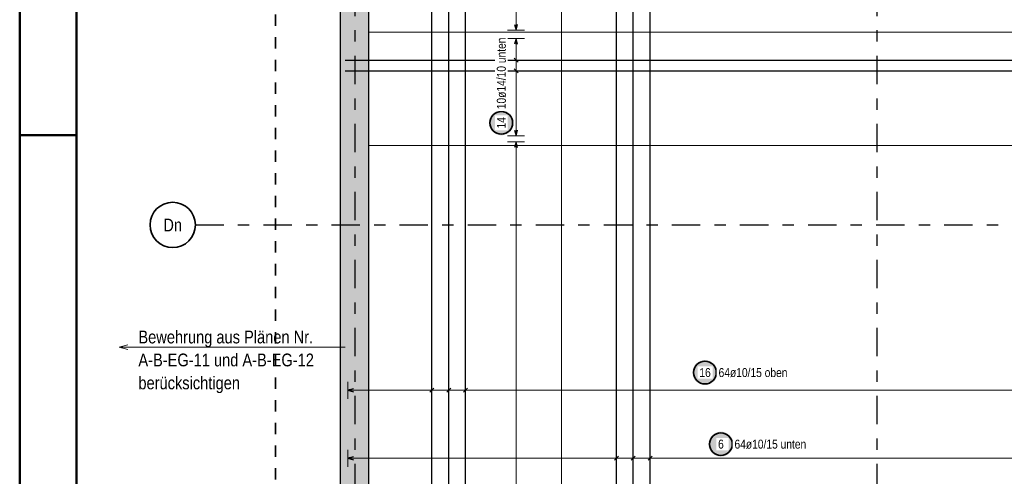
# Model space of a CAD drawing. Header units: millimetres. Extents: x -48 to 49.2, y -6.2 to 26.4.
# Tile 12 of 53: x 0 to 8.7, y 11.8 to 15.9. Entities that reach past the tile are written whole.
import ezdxf
from ezdxf.enums import TextEntityAlignment as Align

# ---------------------------------------------------------------- set-up
doc = ezdxf.new("R2010")
doc.units = ezdxf.units.MM
doc.linetypes.add('DASHDOTX2', pattern=[2, 1, -0.5, 0, -0.5])
doc.linetypes.add('HIDDEN', pattern=[0.375, 0.25, -0.125])
for name, color, linetype, lineweight in [('Achsen', 7, 'Continuous', 20), ('Mattenbewehrung', 7, 'Continuous', 20), ('Schraffuren', 7, 'Continuous', 20)]:
    doc.layers.add(name, color=color, linetype=linetype, lineweight=lineweight)
doc.styles.add('Arial Narrow', font='ARIALN.TTF')

msp = doc.modelspace()

# ---------------------------------------------------------------- hatches: boundary and pattern name
at = {"lineweight": 25, "true_color": 0xffffff}
msp.add_hatch(color=7, dxfattribs=at).paths.add_polyline_path([(4.355034, 14.959612), (4.354967, 14.963451), (4.354766, 14.967285), (4.354431, 14.97111), (4.353963, 14.974921), (4.353363, 14.978713), (4.35263, 14.982482), (4.351766, 14.986223), (4.350773, 14.989932), (4.34965, 14.993604), (4.3484, 14.997234), (4.347024, 15.000819), (4.345524, 15.004353), (4.343901, 15.007833), (4.342158, 15.011254), (4.340297, 15.014612), (4.338319, 15.017903), (4.336228, 15.021123), (4.334026, 15.024268), (4.331715, 15.027335), (4.329299, 15.030319), (4.32678, 15.033216), (4.324161, 15.036024), (4.321446, 15.038739), (4.318638, 15.041358), (4.31574, 15.043877), (4.312757, 15.046293), (4.30969, 15.048604), (4.306545, 15.050806), (4.303325, 15.052897), (4.300034, 15.054875), (4.296676, 15.056736), (4.293255, 15.058479), (4.289775, 15.060102), (4.28624, 15.061602), (4.282656, 15.062978), (4.279026, 15.064228), (4.275354, 15.065351), (4.271645, 15.066344), (4.267904, 15.067208), (4.264135, 15.067941), (4.260343, 15.068541), (4.256532, 15.069009), (4.252707, 15.069344), (4.248873, 15.069545), (4.245034, 15.069612), (4.241195, 15.069545), (4.237361, 15.069344), (4.233536, 15.069009), (4.229725, 15.068541), (4.225932, 15.067941), (4.222163, 15.067208), (4.218422, 15.066344), (4.214714, 15.065351), (4.211042, 15.064228), (4.207412, 15.062978), (4.203827, 15.061602), (4.200293, 15.060102), (4.196813, 15.058479), (4.193392, 15.056736), (4.190034, 15.054875), (4.186743, 15.052897), (4.183523, 15.050806), (4.180377, 15.048604), (4.177311, 15.046293), (4.174327, 15.043877), (4.171429, 15.041358), (4.168621, 15.038739), (4.165906, 15.036024), (4.163288, 15.033216), (4.160769, 15.030319), (4.158353, 15.027335), (4.156042, 15.024268), (4.15384, 15.021123), (4.151748, 15.017903), (4.149771, 15.014612), (4.14791, 15.011254), (4.146166, 15.007833), (4.144544, 15.004353), (4.143044, 15.000819), (4.141668, 14.997234), (4.140418, 14.993604), (4.139295, 14.989932), (4.138301, 14.986223), (4.137438, 14.982482), (4.136705, 14.978713), (4.136104, 14.974921), (4.135636, 14.97111), (4.135302, 14.967285), (4.135101, 14.963451), (4.135034, 14.959612), (4.135101, 14.955773), (4.135302, 14.951939), (4.135636, 14.948114), (4.136104, 14.944303), (4.136705, 14.940511), (4.137438, 14.936742), (4.138301, 14.933001), (4.139295, 14.929292), (4.140418, 14.92562), (4.141668, 14.92199), (4.143044, 14.918405), (4.144544, 14.914871), (4.146166, 14.911391), (4.14791, 14.90797), (4.149771, 14.904612), (4.151748, 14.901321), (4.15384, 14.898101), (4.156042, 14.894956), (4.158353, 14.891889), (4.160769, 14.888905), (4.163288, 14.886008), (4.165906, 14.8832), (4.168621, 14.880485), (4.171429, 14.877866), (4.174327, 14.875347), (4.177311, 14.872931), (4.180377, 14.87062), (4.183523, 14.868418), (4.186743, 14.866327), (4.190034, 14.864349), (4.193392, 14.862488), (4.196813, 14.860745), (4.200293, 14.859122), (4.203827, 14.857622), (4.207412, 14.856246), (4.211042, 14.854996), (4.214714, 14.853873), (4.218422, 14.852879), (4.222163, 14.852016), (4.225932, 14.851283), (4.229725, 14.850682), (4.233536, 14.850215), (4.237361, 14.84988), (4.241195, 14.849679), (4.245034, 14.849612), (4.248873, 14.849679), (4.252707, 14.84988), (4.256532, 14.850215), (4.260343, 14.850682), (4.264135, 14.851283), (4.267904, 14.852016), (4.271645, 14.852879), (4.275354, 14.853873), (4.279026, 14.854996), (4.282656, 14.856246), (4.28624, 14.857622), (4.289775, 14.859122), (4.293255, 14.860745), (4.296676, 14.862488), (4.300034, 14.864349), (4.303325, 14.866327), (4.306545, 14.868418), (4.30969, 14.87062), (4.312757, 14.872931), (4.31574, 14.875347), (4.318638, 14.877866), (4.321446, 14.880485), (4.324161, 14.8832), (4.32678, 14.886008), (4.329299, 14.888905), (4.331715, 14.891889), (4.334026, 14.894956), (4.336228, 14.898101), (4.338319, 14.901321), (4.340297, 14.904612), (4.342158, 14.90797), (4.343901, 14.911391), (4.345524, 14.914871), (4.347024, 14.918405), (4.3484, 14.92199), (4.34965, 14.92562), (4.350773, 14.929292), (4.351766, 14.933001), (4.35263, 14.936742), (4.353363, 14.940511), (4.353963, 14.944303), (4.354431, 14.948114), (4.354766, 14.951939)])
at = {"layer": 'Schraffuren', "lineweight": 25, "true_color": 0xd7ffd7}
msp.add_hatch(color=254, dxfattribs=at).paths.add_polyline_path([(3.078379, 17.699131), (3.078379, 3.989134), (2.828379, 3.989131), (2.828379, 17.699131)])
at = {"layer": 'Schraffuren', "lineweight": 25, "true_color": 0xffffff}
for points in [[(6.150074, 12.756274), (6.150007, 12.760113), (6.149806, 12.763948), (6.149471, 12.767772), (6.149003, 12.771583), (6.148403, 12.775376), (6.14767, 12.779145), (6.146806, 12.782886), (6.145812, 12.786594), (6.14469, 12.790266), (6.14344, 12.793897), (6.142064, 12.797481), (6.140564, 12.801015), (6.138941, 12.804495), (6.137198, 12.807916), (6.135336, 12.811274), (6.133359, 12.814565), (6.131268, 12.817786), (6.129066, 12.820931), (6.126755, 12.823997), (6.124339, 12.826981), (6.12182, 12.829879), (6.119201, 12.832687), (6.116486, 12.835402), (6.113678, 12.83802), (6.11078, 12.840539), (6.107796, 12.842956), (6.10473, 12.845266), (6.101585, 12.847468), (6.098365, 12.84956), (6.095074, 12.851537), (6.091716, 12.853399), (6.088294, 12.855142), (6.084815, 12.856764), (6.08128, 12.858265), (6.077696, 12.859641), (6.074066, 12.860891), (6.070394, 12.862013), (6.066685, 12.863007), (6.062944, 12.863871), (6.059175, 12.864603), (6.055383, 12.865204), (6.051572, 12.865672), (6.047747, 12.866006), (6.043913, 12.866207), (6.040074, 12.866274), (6.036235, 12.866207), (6.0324, 12.866006), (6.028576, 12.865672), (6.024765, 12.865204), (6.020972, 12.864603), (6.017203, 12.863871), (6.013462, 12.863007), (6.009754, 12.862013), (6.006082, 12.860891), (6.002451, 12.859641), (5.998867, 12.858265), (5.995333, 12.856764), (5.991853, 12.855142), (5.988432, 12.853399), (5.985074, 12.851537), (5.981783, 12.84956), (5.978562, 12.847468), (5.975417, 12.845266), (5.972351, 12.842956), (5.969367, 12.840539), (5.966469, 12.83802), (5.963661, 12.835402), (5.960946, 12.832687), (5.958328, 12.829879), (5.955809, 12.826981), (5.953392, 12.823997), (5.951082, 12.820931), (5.94888, 12.817786), (5.946788, 12.814565), (5.944811, 12.811274), (5.942949, 12.807916), (5.941206, 12.804495), (5.939584, 12.801015), (5.938083, 12.797481), (5.936707, 12.793897), (5.935457, 12.790266), (5.934335, 12.786594), (5.933341, 12.782886), (5.932477, 12.779145), (5.931745, 12.775376), (5.931144, 12.771583), (5.930676, 12.767772), (5.930342, 12.763948), (5.930141, 12.760113), (5.930074, 12.756274), (5.930141, 12.752435), (5.930342, 12.748601), (5.930676, 12.744776), (5.931144, 12.740965), (5.931745, 12.737173), (5.932477, 12.733404), (5.933341, 12.729663), (5.934335, 12.725954), (5.935457, 12.722282), (5.936707, 12.718652), (5.938083, 12.715068), (5.939584, 12.711533), (5.941206, 12.708054), (5.942949, 12.704632), (5.944811, 12.701274), (5.946788, 12.697983), (5.94888, 12.694763), (5.951082, 12.691618), (5.953392, 12.688552), (5.955809, 12.685568), (5.958328, 12.68267), (5.960946, 12.679862), (5.963661, 12.677147), (5.966469, 12.674528), (5.969367, 12.672009), (5.972351, 12.669593), (5.975417, 12.667282), (5.978562, 12.66508), (5.981783, 12.662989), (5.985074, 12.661012), (5.988432, 12.65915), (5.991853, 12.657407), (5.995333, 12.655784), (5.998867, 12.654284), (6.002451, 12.652908), (6.006082, 12.651658), (6.009754, 12.650536), (6.013462, 12.649542), (6.017203, 12.648678), (6.020972, 12.647945), (6.024765, 12.647345), (6.028576, 12.646877), (6.0324, 12.646542), (6.036235, 12.646341), (6.040074, 12.646274), (6.043913, 12.646341), (6.047747, 12.646542), (6.051572, 12.646877), (6.055383, 12.647345), (6.059175, 12.647945), (6.062944, 12.648678), (6.066685, 12.649542), (6.070394, 12.650536), (6.074066, 12.651658), (6.077696, 12.652908), (6.08128, 12.654284), (6.084815, 12.655784), (6.088294, 12.657407), (6.091716, 12.65915), (6.095074, 12.661012), (6.098365, 12.662989), (6.101585, 12.66508), (6.10473, 12.667282), (6.107796, 12.669593), (6.11078, 12.672009), (6.113678, 12.674528), (6.116486, 12.677147), (6.119201, 12.679862), (6.12182, 12.68267), (6.124339, 12.685568), (6.126755, 12.688552), (6.129066, 12.691618), (6.131268, 12.694763), (6.133359, 12.697983), (6.135336, 12.701274), (6.137198, 12.704632), (6.138941, 12.708054), (6.140564, 12.711533), (6.142064, 12.715068), (6.14344, 12.718652), (6.14469, 12.722282), (6.145812, 12.725954), (6.146806, 12.729663), (6.14767, 12.733404), (6.148403, 12.737173), (6.149003, 12.740965), (6.149471, 12.744776), (6.149806, 12.748601)], [(6.290322, 12.125), (6.290255, 12.128839), (6.290054, 12.132673), (6.28972, 12.136498), (6.289252, 12.140309), (6.288651, 12.144101), (6.287918, 12.14787), (6.287055, 12.151611), (6.286061, 12.15532), (6.284938, 12.158992), (6.283688, 12.162622), (6.282312, 12.166207), (6.280812, 12.169741), (6.27919, 12.173221), (6.277446, 12.176642), (6.275585, 12.18), (6.273608, 12.183291), (6.271516, 12.186511), (6.269314, 12.189656), (6.267003, 12.192723), (6.264587, 12.195707), (6.262068, 12.198604), (6.25945, 12.201412), (6.256735, 12.204127), (6.253927, 12.206746), (6.251029, 12.209265), (6.248045, 12.211681), (6.244979, 12.213992), (6.241833, 12.216194), (6.238613, 12.218285), (6.235322, 12.220263), (6.231964, 12.222124), (6.228543, 12.223867), (6.225063, 12.22549), (6.221529, 12.22699), (6.217944, 12.228366), (6.214314, 12.229616), (6.210642, 12.230739), (6.206934, 12.231733), (6.203193, 12.232596), (6.199424, 12.233329), (6.195631, 12.233929), (6.19182, 12.234397), (6.187995, 12.234732), (6.184161, 12.234933), (6.180322, 12.235), (6.176483, 12.234933), (6.172649, 12.234732), (6.168824, 12.234397), (6.165013, 12.233929), (6.161221, 12.233329), (6.157452, 12.232596), (6.153711, 12.231733), (6.150002, 12.230739), (6.14633, 12.229616), (6.1427, 12.228366), (6.139116, 12.22699), (6.135581, 12.22549), (6.132101, 12.223867), (6.12868, 12.222124), (6.125322, 12.220263), (6.122031, 12.218285), (6.118811, 12.216194), (6.115666, 12.213992), (6.112599, 12.211681), (6.109616, 12.209265), (6.106718, 12.206746), (6.10391, 12.204127), (6.101195, 12.201412), (6.098576, 12.198604), (6.096057, 12.195707), (6.093641, 12.192723), (6.09133, 12.189656), (6.089128, 12.186511), (6.087037, 12.183291), (6.085059, 12.18), (6.083198, 12.176642), (6.081455, 12.173221), (6.079832, 12.169741), (6.078332, 12.166207), (6.076956, 12.162622), (6.075706, 12.158992), (6.074583, 12.15532), (6.07359, 12.151611), (6.072726, 12.14787), (6.071993, 12.144101), (6.071393, 12.140309), (6.070925, 12.136498), (6.07059, 12.132673), (6.070389, 12.128839), (6.070322, 12.125), (6.070389, 12.121161), (6.07059, 12.117327), (6.070925, 12.113502), (6.071393, 12.109691), (6.071993, 12.105899), (6.072726, 12.10213), (6.07359, 12.098389), (6.074583, 12.09468), (6.075706, 12.091008), (6.076956, 12.087378), (6.078332, 12.083793), (6.079832, 12.080259), (6.081455, 12.076779), (6.083198, 12.073358), (6.085059, 12.07), (6.087037, 12.066709), (6.089128, 12.063489), (6.09133, 12.060344), (6.093641, 12.057277), (6.096057, 12.054293), (6.098576, 12.051396), (6.101195, 12.048588), (6.10391, 12.045873), (6.106718, 12.043254), (6.109616, 12.040735), (6.112599, 12.038319), (6.115666, 12.036008), (6.118811, 12.033806), (6.122031, 12.031715), (6.125322, 12.029737), (6.12868, 12.027876), (6.132101, 12.026133), (6.135581, 12.02451), (6.139116, 12.02301), (6.1427, 12.021634), (6.14633, 12.020384), (6.150002, 12.019261), (6.153711, 12.018267), (6.157452, 12.017404), (6.161221, 12.016671), (6.165013, 12.016071), (6.168824, 12.015603), (6.172649, 12.015268), (6.176483, 12.015067), (6.180322, 12.015), (6.184161, 12.015067), (6.187995, 12.015268), (6.19182, 12.015603), (6.195631, 12.016071), (6.199424, 12.016671), (6.203193, 12.017404), (6.206934, 12.018267), (6.210642, 12.019261), (6.214314, 12.020384), (6.217944, 12.021634), (6.221529, 12.02301), (6.225063, 12.02451), (6.228543, 12.026133), (6.231964, 12.027876), (6.235322, 12.029737), (6.238613, 12.031715), (6.241833, 12.033806), (6.244979, 12.036008), (6.248045, 12.038319), (6.251029, 12.040735), (6.253927, 12.043254), (6.256735, 12.045873), (6.25945, 12.048588), (6.262068, 12.051396), (6.264587, 12.054293), (6.267003, 12.057277), (6.269314, 12.060344), (6.271516, 12.063489), (6.273608, 12.066709), (6.275585, 12.07), (6.277446, 12.073358), (6.27919, 12.076779), (6.280812, 12.080259), (6.282312, 12.083793), (6.283688, 12.087378), (6.284938, 12.091008), (6.286061, 12.09468), (6.287055, 12.098389), (6.287918, 12.10213), (6.288651, 12.105899), (6.289252, 12.109691), (6.28972, 12.113502), (6.290054, 12.117327)]]:
    msp.add_hatch(color=7, dxfattribs=at).paths.add_polyline_path(points)

# ---------------------------------------------------------------- linework, layer by layer
at = {"color": 4, "linetype": 'Continuous', "lineweight": 50}
for p, q in [((0, 21.025), (0, 0)), ((0.5, 20.9), (0.5, 0.125))]:
    msp.add_line(p, q, dxfattribs=at)
at = {"color": 2, "linetype": 'HIDDEN', "lineweight": 35, "ltscale": 0.25}
msp.add_line((2.253429, 1.414131), (2.253429, 19.134135), dxfattribs=at)
at = {"color": 5, "linetype": 'Continuous', "lineweight": 18}
for p, q in [((4.375, 17.231131), (4.375, 15.777133)), ((4.3, 15.777133), (4.45, 15.777133)), ((4.45, 15.702131), (4.3, 15.702131)), ((4.375, 15.702131), (4.375, 14.846132)), ((4.45, 15.511909), (4.3, 15.511909)), ((4.45, 15.416798), (4.3, 15.416798)), ((4.3, 14.846132), (4.45, 14.846132))]:
    msp.add_line(p, q, dxfattribs=at)
at = {"color": 3, "linetype": 'Continuous', "lineweight": 25}
for p, q in [((4.361603, 15.827133), (4.375, 15.777133)), ((4.375, 15.777133), (4.388397, 15.827133)), ((4.375, 15.702131), (4.361603, 15.652131)), ((4.388397, 15.652131), (4.375, 15.702131)), ((2.868379, 15.511909), (12.238771, 15.511909)), ((4.392678, 15.494231), (4.357322, 15.529587)), ((2.868379, 15.416798), (12.238771, 15.416798)), ((4.392678, 15.39912), (4.357322, 15.434476)), ((4.361603, 14.896132), (4.375, 14.846132)), ((4.375, 14.846132), (4.388397, 14.896132))]:
    msp.add_line(p, q, dxfattribs=at)
at = {"color": 9, "linetype": 'Continuous', "lineweight": 0}
for p, q in [((12.028771, 15.759131), (3.078379, 15.759131)), ((12.028771, 14.759131), (3.078379, 14.759131))]:
    msp.add_line(p, q, dxfattribs=at)
at = {"color": 4, "linetype": 'Continuous', "lineweight": 50, "ltscale": 0.4}
msp.add_line((0, 14.85), (0.5, 14.85), dxfattribs=at)
at = {"color": 2, "linetype": 'Continuous', "lineweight": 35}
msp.add_circle((4.245034, 14.959612), 0.1, dxfattribs=at)
at = {"layer": 'Achsen', "color": 3, "linetype": 'DASHDOTX2', "lineweight": 25, "ltscale": 0.25}
for p, q in [((2.953775, 19.150591), (2.953775, 0.225215)), ((7.553775, 19.150591), (7.553775, 0.225215)), ((1.548578, 14.059131), (14.028942, 14.059131))]:
    msp.add_line(p, q, dxfattribs=at)
at = {"layer": 'Achsen', "color": 5, "linetype": 'Continuous', "lineweight": 18}
for p, q in [((0.877766, 12.979717), (0.952766, 12.999813)), ((2.869206, 12.979717), (0.877766, 12.979717)), ((0.952766, 12.959621), (0.877766, 12.979717))]:
    msp.add_line(p, q, dxfattribs=at)
at = {"layer": 'Achsen', "color": 2, "linetype": 'Continuous', "lineweight": 35}
msp.add_circle((1.348578, 14.059131), 0.2, dxfattribs=at)
at = {"layer": 'Mattenbewehrung', "color": 3, "linetype": 'Continuous', "lineweight": 25}
for p, q in [((3.078379, 3.989134), (3.078379, 17.699131)), ((2.828377, 11.066371), (2.828377, 17.449131))]:
    msp.add_line(p, q, dxfattribs=at)
at = {"layer": 'Schraffuren', "color": 5, "linetype": 'Continuous', "lineweight": 18}
for p, q in [((4.775, 1.604135), (4.775, 18.654131)), ((4.45, 14.793131), (4.3, 14.793131)), ((4.375, 1.595135), (4.375, 14.793131)), ((2.893379, 12.675), (2.893379, 12.525)), ((3.633092, 12.525), (3.633092, 12.675)), ((3.781035, 12.525), (3.781035, 12.675)), ((3.928978, 12.525), (3.928978, 12.675)), ((12.213771, 12.6), (2.893379, 12.6)), ((2.893379, 12.075), (2.893379, 11.925)), ((5.260462, 11.925), (5.260462, 12.075)), ((5.408405, 11.925), (5.408405, 12.075)), ((5.556348, 11.925), (5.556348, 12.075)), ((12.213771, 12), (2.893379, 12))]:
    msp.add_line(p, q, dxfattribs=at)
at = {"layer": 'Schraffuren', "color": 3, "linetype": 'Continuous', "lineweight": 25}
for p, q in [((3.633092, 10.959131), (3.633092, 17.659131)), ((3.781035, 10.959131), (3.781035, 17.659131)), ((3.928978, 10.959131), (3.928978, 17.659131)), ((5.260462, 10.959131), (5.260462, 17.409131)), ((5.408405, 10.959131), (5.408405, 17.409131)), ((5.556348, 10.959131), (5.556348, 17.409131)), ((4.375, 14.793131), (4.361603, 14.743131)), ((4.388397, 14.743131), (4.375, 14.793131)), ((2.943379, 12.613397), (2.893379, 12.6)), ((2.893379, 12.6), (2.943379, 12.586603)), ((3.615415, 12.582322), (3.65077, 12.617678)), ((3.763358, 12.582322), (3.798713, 12.617678)), ((3.9113, 12.582322), (3.946656, 12.617678)), ((2.943379, 12.013397), (2.893379, 12)), ((2.893379, 12), (2.943379, 11.986603)), ((5.242785, 11.982322), (5.27814, 12.017678)), ((5.390728, 11.982322), (5.426083, 12.017678)), ((5.53867, 11.982322), (5.574026, 12.017678))]:
    msp.add_line(p, q, dxfattribs=at)
at = {"layer": 'Schraffuren', "color": 2, "linetype": 'Continuous', "lineweight": 35}
for centre in [(6.040074, 12.756274), (6.180322, 12.125)]:
    msp.add_circle(centre, 0.1, dxfattribs=at)

# ---------------------------------------------------------------- texts
at = {"layer": 'Achsen', "color": 4, "lineweight": 50, "style": 'Arial Narrow'}
msp.add_text('Dn', height=0.1125, dxfattribs=at).set_placement((1.348578, 14.058304), align=Align.MIDDLE_CENTER)
for s, p in [('Bewehrung aus Plänen Nr.', (1.046263, 13.013815)), ('A-B-EG-11 und A-B-EG-12', (1.046263, 12.811315)), ('berücksichtigen', (1.046263, 12.608815))]:
    msp.add_text(s, height=0.1125, dxfattribs=at).set_placement(p)

# ---------------------------------------------------------------- next in the draw order: texts
at = {"color": 2, "lineweight": 35, "char_height": 0.07875, "attachment_point": 1, "rotation": 90, "line_spacing_factor": 0.9, "style": 'Arial Narrow', "bg_fill": 3, "box_fill_scale": 1.2, "bg_fill_color": 256, "bg_fill_true_color": 13158600, "bg_fill_transparency": 0}
for s, insert in [('10ø14/10 unten', (4.205659, 15.079612)), ('14', (4.205659, 14.909999))]:
    msp.add_mtext(s, dxfattribs=dict(at, insert=insert))
at = {"layer": 'Schraffuren', "color": 2, "lineweight": 35, "char_height": 0.07875, "attachment_point": 1, "line_spacing_factor": 0.9, "style": 'Arial Narrow', "bg_fill": 3, "box_fill_scale": 1.2, "bg_fill_color": 256, "bg_fill_true_color": 13158600, "bg_fill_transparency": 0}
for s, insert in [('16', (5.990461, 12.795649)), ('64ø10/15 oben', (6.160074, 12.795649)), ('6', (6.155516, 12.164375)), ('64ø10/15 unten', (6.300322, 12.164375))]:
    msp.add_mtext(s, dxfattribs=dict(at, insert=insert))

doc.saveas('drawing.dxf')
